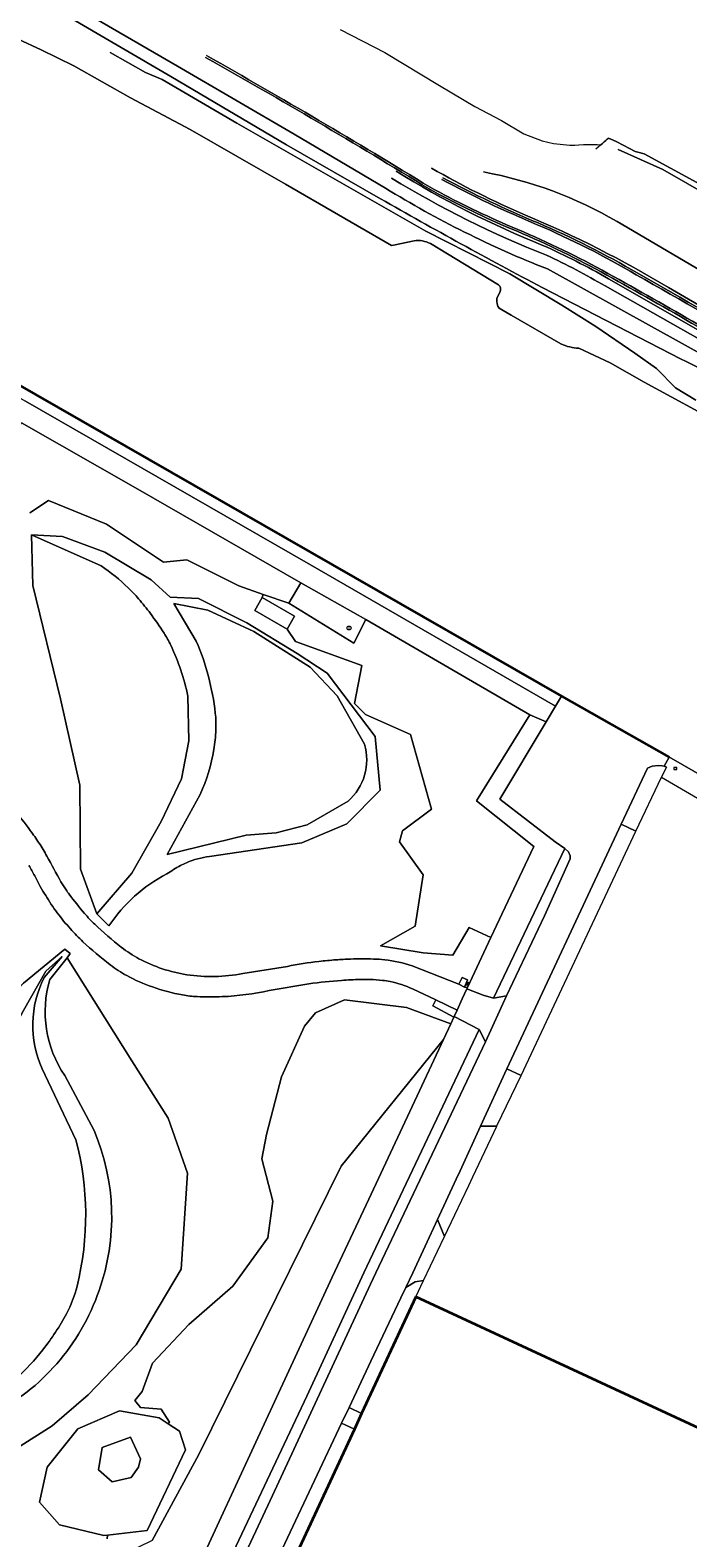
# Model space of a CAD drawing. Extents: x 150256 to 156914, y 461459 to 469481.
# Tile 114 of 256: x 152600 to 152733, y 464946 to 465252. Entities that reach past the tile are written whole.
import ezdxf
from ezdxf.enums import TextEntityAlignment as Align

# ---------------------------------------------------------------- set-up
doc = ezdxf.new("R2010")
doc.units = 0
doc.header["$LTSCALE"] = 0.75
doc.layers.get('0').update_dxf_attribs({"linetype": 'CONTINUOUS'})
for name, color, linetype, lineweight in [('B-RO-GK-BESCHOEIING-G', 251, 'GK-BESCHOEIING', 35), ('B-RO-GR-BEPLANTING_CULTUUR_BOSPLANTSOEN-GV', 251, 'CONTINUOUS', 18), ('B-RO-GR-BOOM-S', 96, 'CONTINUOUS', 25), ('B-RO-GR-GRAS-GV', 251, 'CONTINUOUS', 13), ('B-RO-GR-GROENVOORZIENING-GV', 251, 'CONTINUOUS', 18), ('B-RO-GR-STRUIK-GV', 251, 'CONTINUOUS', 13), ('B-RO-IE-TERREINAFSCHEIDING_KUNSTMATIG_HEKWERK-G', 251, 'IE-TERREINAFSCHEIDING-KUNSTMATIG', 18), ('B-RO-OG-BEBOUWING-GV', 6, 'CONTINUOUS', 35), ('B-RO-OG-TERREIN_CULTUURSCHEIDING-GV', 251, 'CONTINUOUS', 18), ('B-RO-OG-WATER-GV', 251, 'CONTINUOUS', 18), ('B-RO-OG-WATER_SLOOT-GV', 251, 'CONTINUOUS', 18), ('B-RO-VH-VERHARDING_ASFALT-GV', 251, 'CONTINUOUS', 18), ('B-RO-VH-VERHARDING_BETONSTRAATSTEEN-GV', 251, 'CONTINUOUS', 18), ('B-RO-VH-VERHARDING_FUNDERING_ZAND-GV', 251, 'CONTINUOUS', 18), ('B-RO-VH-VERHARDING_GRASBETONSTEEN-GV', 251, 'CONTINUOUS', 18), ('B-RO-VH-VERHARDING_OPEN-GV', 251, 'CONTINUOUS', 18), ('B-RO-VH-VERHARDING_TEGEL-GV', 251, 'CONTINUOUS', 18), ('B-RO-VW-HECTOMETRERING-S', 251, 'CONTINUOUS', 25)]:
    doc.layers.add(name, color=color, linetype=linetype, lineweight=lineweight)
doc.styles.add('NLCS-ISO', font='NLCS-ISO.ttf')
doc.linetypes.add('GK-BESCHOEIING', pattern='A,30,-5,[1,NLCS.SHX,S=1,R=0,X=0,Y=0],-5', length=40)
doc.linetypes.add('IE-TERREINAFSCHEIDING-KUNSTMATIG', pattern='A,4,[82,NLCS.SHX,S=0.75,R=90,X=0,Y=0],4,-2', length=10)

# ---------------------------------------------------------------- blocks, each defined once
blk = doc.blocks.new('SIE-WEG_PAAL_HECTOMETERPAAL-SO')
at = {"color": 0, "linetype": 'ByBlock', "lineweight": 18}
blk.add_lwpolyline([(-1.44375, -0.94375), (1.44375, -0.94375), (1.44375, 0.94375), (-1.44375, 0.94375)], close=True, dxfattribs=at)
at = {"color": 0, "linetype": 'ByBlock', "lineweight": 18, "style": 'NLCS-ISO'}
blk.add_text('hm', height=1.5, dxfattribs=at).set_placement((0, 0), align=Align.MIDDLE_CENTER)
blk = doc.blocks.new('SGR-BOOM_01-SO')
at = {"linetype": 'ByBlock', "lineweight": 18}
h = blk.add_hatch(color=0, dxfattribs=at)
h.dxf.hatch_style = 1
edge = h.paths.add_edge_path()
edge.add_arc((0, 0), 0.25, 0, 360)
at = {"color": 0, "linetype": 'ByBlock', "lineweight": 18}
for radius in [2, 0.25]:
    blk.add_circle((0, 0), radius, dxfattribs=at)

msp = doc.modelspace()

# ---------------------------------------------------------------- linework, layer by layer
at = {"layer": 'B-RO-GK-BESCHOEIING-G'}
msp.add_lwpolyline([(152521.653, 465223.078), (152707.014, 465116.752), (152728.813, 465104.4)], dxfattribs=at)
at = {"layer": 'B-RO-GR-BEPLANTING_CULTUUR_BOSPLANTSOEN-GV'}
msp.add_lwpolyline([(152654.315, 465139.707), (152651.854, 465135.556), (152665.024, 465127.493), (152667.458, 465132.236)], close=True, dxfattribs=at)
at = {"layer": 'B-RO-GR-GRAS-GV'}
for points in [[(152542.608, 465293.486), (152608.162, 465256.581), (152629.362, 465244.288), (152652.927, 465230.53), (152671.424, 465219.58)], [(152670.393, 465217.452), (152651.418, 465228.338), (152628.041, 465242.18), (152607.079, 465254.375), (152541.511, 465290.248)], [(152615.728, 465247.043), (152622.897, 465243.027), (152626.258, 465241.594), (152641.395, 465232.717), (152679.6, 465210.879), (152696.612, 465202.214), (152707.107, 465195.89), (152714.012, 465191.573), (152721.899, 465186.185), (152726.27, 465183.056), (152730.07, 465179.147), (152734.212, 465176.692)], [(152925.786, 465111.129), (152917.521, 465115.707), (152902.055, 465124.341), (152879.957, 465137.026), (152860.736, 465147.935), (152845, 465156.743), (152832.846, 465163.61), (152808.374, 465177.766), (152788.343, 465188.876), (152766.009, 465201.56), (152747.256, 465212.033), (152727.531, 465223.382), (152718.513, 465227.434)], [(152718.279, 465212.826), (152789.163, 465171.106)], [(152704.183, 465203.22), (152745.646, 465180.258), (152800.365, 465146.069), (152819.559, 465134.216)], [(152731.265, 465184.93), (152703.156, 465199.441)], [(152799.737, 465150.084), (152746.827, 465182.275), (152715.852, 465199.814)], [(152716.568, 465201.253), (152747.853, 465183.317)], [(152786.365, 465165.211), (152757.615, 465182.627), (152728.698, 465199.446)]]:
    msp.add_lwpolyline(points, dxfattribs=at)
for points in [[(152680.269, 465219.412, 0.009627), (152635.05, 465246.051)], [(152699.742, 465214.11, -0.0275573), (152680.749, 465223.625)], [(152704.015, 465206.022, -0.0450538), (152672.681, 465221.616)], [(152673.573, 465223.043, 0.0441306), (152703.285, 465208.006)], [(152682.999, 465221.695, 0.0241446), (152702.298, 465212.539)], [(152691.29, 465222.856, -0.0864098), (152718.279, 465212.826)], [(152703.156, 465199.441, -0.0079601), (152670.393, 465217.452)], [(152671.424, 465219.58, 0.0439312), (152704.183, 465203.22)], [(152695.726, 465211.81, -0.0215759), (152680.269, 465219.412)], [(152713.898, 465203.26, 0.0252144), (152695.726, 465211.81)], [(152728.698, 465199.446, 0.0368166), (152699.742, 465214.11)], [(152702.298, 465212.539, -0.031433), (152722.349, 465202.407)], [(152703.285, 465208.006, -0.0223596), (152716.568, 465201.253)], [(152715.852, 465199.814, 0.0195761), (152704.015, 465206.022)], [(152750.362, 465182.31, 0.008223), (152713.898, 465203.26)], [(152722.349, 465202.407, -0.0093353), (152776.812, 465170.241)], [(152743.89, 465177.96, 0.036592), (152731.265, 465184.93)]]:
    msp.add_lwpolyline(points, format="xyb", dxfattribs=at)
msp.add_lwpolyline([(152687.742, 465058.328), (152687.986, 465058.212), (152688.238, 465058.744), (152687.993, 465058.859)], close=True, dxfattribs=at)
at = {"layer": 'B-RO-GR-GROENVOORZIENING-GV'}
for points in [[(152646.478, 465136.722), (152644.974, 465134.088), (152651.572, 465130.283), (152653.032, 465132.922)], [(152623.241, 464947.844), (152630.985, 464964.135), (152629.75, 464967.924), (152627.505, 464969.4), (152625.677, 464970.602), (152617.65, 464972.018), (152609.193, 464968.395), (152602.983, 464960.628), (152601.428, 464953.559), (152605.477, 464948.973), (152614.474, 464946.776), (152615.229, 464946.868)], [(152619.861, 464966.698), (152614.147, 464964.602), (152613.383, 464960.08), (152616.144, 464957.659), (152619.997, 464958.518), (152621.483, 464960.652), (152621.907, 464962.34)], [(152619.861, 464966.698), (152621.907, 464962.34), (152621.483, 464960.652), (152619.997, 464958.518), (152616.144, 464957.659), (152613.383, 464960.08), (152614.147, 464964.602)]]:
    msp.add_lwpolyline(points, close=True, dxfattribs=at)
for points in [[(152600.473, 465080.387, 0.0096975), (152599.315, 465082.436)], [(152601.597, 465078.201, -0.010192), (152600.473, 465080.387)], [(152603.836, 465074.567, -0.0096848), (152601.597, 465078.201)], [(152605.032, 465072.858, -0.0202262), (152603.836, 465074.567)], [(152607.704, 465069.618, -0.0196349), (152605.032, 465072.858)], [(152610.246, 465067.023, -0.0227795), (152607.704, 465069.618)], [(152615.726, 465062.363, -0.0228895), (152610.246, 465067.023)], [(152619.116, 465060.153, -0.0407127), (152615.726, 465062.363)], [(152603.514, 465059.35, 0.2233796), (152606.543, 465039.944)], [(152624.292, 465057.87, -0.040689), (152619.116, 465060.153)], [(152662.55, 465059.191, 0.0176662), (152655.928, 465058.504)], [(152666.294, 465059.377, 0.0085524), (152662.55, 465059.191)], [(152668.301, 465059.374, 0.0164432), (152666.294, 465059.377)], [(152670.85, 465059.201, 0.0168715), (152668.301, 465059.374)], [(152672.379, 465058.96, 0.026869), (152670.85, 465059.201)], [(152676.896, 465057.456, 0.0553305), (152672.379, 465058.96)], [(152630.379, 465056.242, -0.0364558), (152624.292, 465057.87)], [(152633.324, 465055.9, -0.0366901), (152630.379, 465056.242)], [(152638.396, 465055.9, -0.0212934), (152633.324, 465055.9)], [(152647.935, 465057.125, -0.0426502), (152638.396, 465055.9)], [(152612.509, 465028.785, -0.1864261), (152613.509, 464996.386)], [(152613.509, 464996.386, -0.0470967), (152609.892, 464988.512)], [(152609.892, 464988.512, -0.0476749), (152604.935, 464981.574)], [(152604.935, 464981.574, -0.0958449), (152591.992, 464971.45)]]:
    msp.add_lwpolyline(points, format="xyb", dxfattribs=at)
for points in [[(152567.307, 465009.472), (152578.23, 465015.97), (152584.897, 465020.332), (152587.752, 465024.826), (152586.523, 465030.1), (152587.259, 465041.956), (152587.817, 465045.034), (152594.953, 465055.155), (152598.211, 465058.616), (152606.568, 465065.53), (152607.675, 465064.625), (152607.017, 465063.791), (152620.147, 465042.907), (152627.486, 465031.288), (152631.382, 465020.151), (152630.107, 465000.747), (152620.981, 464985.412), (152611.269, 464975.256), (152603.977, 464968.991), (152591.017, 464960.806), (152572.25, 464955.807)], [(152572.25, 464955.807), (152591.017, 464960.806), (152603.977, 464968.991), (152611.269, 464975.256), (152620.981, 464985.412), (152630.107, 465000.747), (152631.382, 465020.151), (152627.486, 465031.288), (152620.147, 465042.907), (152607.017, 465063.791), (152603.514, 465059.35)], [(152655.928, 465058.504), (152647.935, 465057.125)], [(152615.15, 464946.159), (152615.229, 464946.868), (152614.474, 464946.776), (152605.477, 464948.973), (152601.428, 464953.559), (152602.983, 464960.628), (152609.193, 464968.395), (152617.65, 464972.018), (152625.677, 464970.602), (152627.505, 464969.4), (152627.747, 464969.72), (152626.08, 464972.372), (152621.871, 464972.692), (152620.76, 464974.112), (152622.203, 464975.972), (152624.335, 464981.731), (152631.636, 464989.509), (152640.581, 464997.271), (152647.602, 465007.05), (152648.668, 465014.494), (152646.389, 465023.09), (152647.396, 465027.991), (152650.369, 465039.676), (152655.07, 465049.951), (152657.247, 465052.601), (152663.134, 465055.275), (152675.697, 465053.725), (152684.616, 465050.4), (152685.254, 465051.776), (152681, 465054.043), (152681.601, 465055.277), (152676.896, 465057.456)], [(152606.543, 465039.944), (152612.509, 465028.785)]]:
    msp.add_lwpolyline(points, dxfattribs=at)
at = {"layer": 'B-RO-GR-STRUIK-GV'}
for points in [[(152599.516, 465153.839), (152603.293, 465156.362), (152614.992, 465151.56), (152626.559, 465143.872), (152631.265, 465144.35), (152641.765, 465139.059), (152646.695, 465137.347), (152651.854, 465135.556), (152654.315, 465139.707), (152621.327, 465158.665), (152597.803, 465172.065)], [(152624.227, 464945.772), (152633.653, 464963.19), (152662.483, 465021.588), (152683.15, 465047.233), (152683.15, 465047.234), (152684.616, 465050.4), (152675.697, 465053.725), (152663.134, 465055.275), (152657.247, 465052.601), (152655.07, 465049.951), (152650.369, 465039.676), (152647.396, 465027.991), (152646.389, 465023.09), (152648.668, 465014.494), (152647.602, 465007.05), (152640.581, 464997.271), (152631.636, 464989.509), (152624.335, 464981.731), (152622.203, 464975.972), (152620.76, 464974.112), (152621.871, 464972.692), (152626.08, 464972.372), (152627.747, 464969.72), (152627.505, 464969.4), (152629.75, 464967.924), (152630.985, 464964.135), (152623.241, 464947.844), (152615.229, 464946.868), (152615.15, 464946.159)]]:
    msp.add_lwpolyline(points, dxfattribs=at)
for points in [[(152646.695, 465137.347), (152646.478, 465136.722), (152653.032, 465132.922), (152651.572, 465130.283), (152653.261, 465127.797), (152666.629, 465122.921), (152665.154, 465115.255), (152667.411, 465113.008), (152676.495, 465108.96), (152680.724, 465093.829), (152674.871, 465089.479), (152674.234, 465087.238), (152679.086, 465080.545), (152677.431, 465070.187), (152670.431, 465066.204), (152679.026, 465064.802), (152685.071, 465064.309), (152688.379, 465069.883), (152692.725, 465067.907), (152701.416, 465086.314), (152689.843, 465095.53), (152700.606, 465112.942), (152667.458, 465132.236), (152665.024, 465127.493), (152651.854, 465135.556)], [(152624.227, 464945.772), (152615.253, 464941.405), (152621.92, 464936.426), (152623.368, 464935.615), (152624.236, 464937.431), (152624.652, 464937.236), (152625.712, 464936.74), (152625.814, 464936.957), (152629.514, 464935.227), (152630.717, 464934.665), (152630.837, 464934.608), (152642.281, 464959.46), (152660.646, 464999.13), (152668.061, 465014.905), (152683.15, 465047.233), (152662.483, 465021.588), (152633.653, 464963.19)]]:
    msp.add_lwpolyline(points, close=True, dxfattribs=at)
at = {"layer": 'B-RO-IE-TERREINAFSCHEIDING_KUNSTMATIG_HEKWERK-G'}
msp.add_lwpolyline([(152595.479, 465167.683), (152597.803, 465172.065), (152621.327, 465158.665), (152654.315, 465139.707), (152651.854, 465135.556), (152665.024, 465127.493), (152667.458, 465132.236), (152700.606, 465112.942), (152689.843, 465095.53), (152701.416, 465086.314), (152692.725, 465067.907), (152686.96, 465055.46), (152683.15, 465047.234), (152668.061, 465014.905), (152660.646, 464999.13), (152642.281, 464959.46), (152630.837, 464934.608), (152629.514, 464935.227)], dxfattribs=at)
at = {"layer": 'B-RO-OG-BEBOUWING-GV'}
msp.add_lwpolyline([(152677.569, 464995.132), (152666.609, 464971.501), (152665.133, 464968.317), (152642.858, 464920.289), (152646.296, 464910.939), (152669.805, 464900.029), (152669.983, 464899.951), (152678.098, 464917.44), (152705.783, 464904.594), (152720.543, 464936.401), (152722.3, 464935.586), (152725.574, 464942.582), (152746.355, 464933.04), (152766.305, 464974.875), (152756.999, 464979.151), (152748.914, 464961.959)], close=True, dxfattribs=at)
at = {"layer": 'B-RO-OG-TERREIN_CULTUURSCHEIDING-GV'}
for points in [[(152671.424, 465219.58), (152652.927, 465230.53), (152629.362, 465244.288), (152608.162, 465256.581), (152542.608, 465293.486)], [(152541.511, 465290.248), (152607.079, 465254.375), (152628.041, 465242.18), (152651.418, 465228.338), (152670.393, 465217.452)], [(152789.163, 465171.106), (152718.279, 465212.826)], [(152819.559, 465134.216), (152800.365, 465146.069), (152745.646, 465180.258), (152704.183, 465203.22)], [(152703.156, 465199.441), (152731.265, 465184.93)], [(152715.852, 465199.814), (152746.827, 465182.275), (152799.737, 465150.084)], [(152747.853, 465183.317), (152716.568, 465201.253)], [(152728.698, 465199.446), (152757.615, 465182.627), (152786.365, 465165.211)], [(152676.847, 465062.154), (152686.234, 465058.452), (152686.972, 465059.81), (152688.019, 465059.308), (152687.399, 465057.843), (152688.024, 465057.759), (152692.725, 465067.907), (152688.379, 465069.883), (152685.071, 465064.309), (152679.026, 465064.802), (152670.431, 465066.204), (152677.431, 465070.187), (152679.086, 465080.545), (152674.234, 465087.238), (152674.871, 465089.479), (152680.724, 465093.829), (152676.495, 465108.96), (152667.411, 465113.008), (152665.154, 465115.255), (152666.629, 465122.921), (152653.261, 465127.797), (152651.572, 465130.283), (152644.974, 465134.088), (152646.478, 465136.722), (152646.695, 465137.347), (152641.765, 465139.059), (152631.265, 465144.35), (152626.559, 465143.872), (152614.992, 465151.56), (152603.293, 465156.362), (152599.516, 465153.839)], [(152613.905, 465143.107), (152599.802, 465149.417), (152600.115, 465139.155)], [(152609.734, 465081.71), (152609.599, 465098.748), (152605.705, 465116.197), (152600.115, 465139.155), (152599.802, 465149.417), (152606.079, 465149.034), (152614.65, 465145.891), (152624.038, 465140.305), (152627.888, 465136.805), (152633.615, 465136.493), (152643.384, 465131.599), (152653.589, 465125.356), (152659.629, 465121.406), (152669.352, 465108.569), (152670.386, 465097.728), (152663.628, 465090.9), (152654.515, 465087.05), (152635.839, 465084.305)], [(152600.115, 465139.155), (152605.705, 465116.197), (152609.599, 465098.748), (152609.734, 465081.71), (152613.068, 465072.66), (152620.127, 465080.906), (152626.048, 465091.341), (152630.203, 465099.973), (152631.661, 465107.692), (152631.449, 465116.738)], [(152615.501, 465070.253), (152613.068, 465072.66), (152609.734, 465081.71)], [(152642.595, 465060.57), (152651.595, 465062.025)], [(152637.72, 464914.467), (152646.116, 464910.552), (152646.296, 464910.939), (152642.858, 464920.289), (152665.133, 464968.317), (152662.561, 464969.531), (152640.655, 464923.142), (152638.557, 464918.573)]]:
    msp.add_lwpolyline(points, dxfattribs=at)
for points in [[(152680.749, 465223.625, 0.0275573), (152699.742, 465214.11)], [(152672.681, 465221.616, 0.0450538), (152704.015, 465206.022)], [(152703.285, 465208.006, -0.0441306), (152673.573, 465223.043)], [(152718.279, 465212.826, 0.0864098), (152691.29, 465222.856)], [(152670.393, 465217.452, 0.0079601), (152703.156, 465199.441)], [(152704.183, 465203.22, -0.0439312), (152671.424, 465219.58)], [(152699.742, 465214.11, -0.0368166), (152728.698, 465199.446)], [(152716.568, 465201.253, 0.0223596), (152703.285, 465208.006)], [(152704.015, 465206.022, -0.0195761), (152715.852, 465199.814)], [(152731.265, 465184.93, -0.036592), (152743.89, 465177.96)], [(152619.366, 465138.698, 0.0447917), (152613.905, 465143.107)], [(152621.477, 465136.465, 0.0225679), (152619.366, 465138.698)], [(152623.894, 465133.456, 0.0176832), (152621.477, 465136.465)], [(152626.643, 465129.482, 0.017735), (152623.894, 465133.456)], [(152628.004, 465127.038, 0.0307282), (152626.643, 465129.482)], [(152631.449, 465116.738, 0.0616392), (152628.004, 465127.038)], [(152596.184, 465093.92, -0.0088102), (152599.563, 465089.561)], [(152599.563, 465089.561, -0.0155649), (152601.339, 465087.02)], [(152601.339, 465087.02, -0.0159194), (152602.953, 465084.37)], [(152602.953, 465084.37, 0.0083685), (152605.791, 465079.161)], [(152631.161, 465083.015, 0.0315372), (152629.95, 465082.425)], [(152635.839, 465084.305, 0.0615966), (152631.161, 465083.015)], [(152627.172, 465080.758, 0.1231071), (152615.501, 465070.253)], [(152629.95, 465082.425, 0.0127574), (152627.172, 465080.758)], [(152605.791, 465079.161, 0.0085348), (152606.835, 465077.514)], [(152606.835, 465077.514, 0.0156664), (152607.436, 465076.658)], [(152607.436, 465076.658, 0.0153533), (152610.565, 465072.739)], [(152610.565, 465072.739, 0.0260254), (152612.635, 465070.542)], [(152612.635, 465070.542, 0.0255375), (152617.988, 465065.914)], [(152617.988, 465065.914, 0.0420943), (152621.572, 465063.581)], [(152621.572, 465063.581, 0.0423454), (152626.292, 465061.543)], [(152626.292, 465061.543, 0.0431229), (152631.234, 465060.348)], [(152651.595, 465062.025, -0.0204299), (152657.962, 465063.029)], [(152657.962, 465063.029, -0.0101335), (152661.422, 465063.36)], [(152661.422, 465063.36, -0.0118713), (152664.367, 465063.509)], [(152664.367, 465063.509, -0.0123183), (152668.994, 465063.522)], [(152668.994, 465063.522, -0.0239397), (152671.292, 465063.363)], [(152671.292, 465063.363, -0.0480981), (152676.847, 465062.154)], [(152631.234, 465060.348, 0.0859078), (152642.595, 465060.57)]]:
    msp.add_lwpolyline(points, format="xyb", dxfattribs=at)
for points in [[(152700.606, 465112.942), (152689.843, 465095.53), (152701.416, 465086.314), (152692.725, 465067.907), (152688.024, 465057.759), (152687.899, 465057.489), (152691.181, 465056.224), (152693.311, 465055.586), (152707.677, 465085.907), (152705.743, 465087.273), (152694.536, 465095.896), (152703.908, 465111.565)], [(152722.067, 465089.417), (152719.107, 465090.853), (152695.969, 465041.256), (152698.903, 465039.946)], [(152693.311, 465055.586), (152695.886, 465056.051), (152703.575, 465072.265), (152708.764, 465083.835), (152708.786, 465084.411), (152708.481, 465085.235), (152707.677, 465085.907)], [(152687.742, 465058.328), (152687.993, 465058.859), (152688.238, 465058.744), (152687.986, 465058.212)], [(152685.306, 465051.889), (152685.254, 465051.776), (152684.616, 465050.4), (152683.15, 465047.234), (152683.15, 465047.233), (152668.061, 465014.905), (152660.646, 464999.13), (152642.281, 464959.46), (152630.837, 464934.608), (152630.717, 464934.665), (152628.56, 464929.954), (152632.548, 464931.003), (152634.365, 464930.122), (152655.554, 464974.996), (152667.047, 465000), (152690.395, 465049.261)], [(152691.635, 465046.739), (152690.395, 465049.261), (152667.047, 465000), (152655.554, 464974.996), (152634.365, 464930.122), (152636.458, 464929.11), (152638.861, 464934.15), (152648.556, 464954.921), (152668.4, 464997.717), (152669.459, 465000)], [(152689.11, 465019.408), (152693.957, 465029.655), (152693.946, 465029.655), (152690.68, 465029.686), (152686.515, 465020.666), (152685.71, 465018.921), (152681.94, 465010.756), (152683.362, 465007.311), (152685.477, 465011.758), (152688.274, 465017.662)], [(152666.609, 464971.501), (152677.569, 464995.132), (152679.15, 464998.455), (152677.464, 464998.182), (152675.575, 464997.048), (152674.557, 464994.899), (152668.497, 464982.102), (152664.06, 464972.705)]]:
    msp.add_lwpolyline(points, close=True, dxfattribs=at)
at = {"layer": 'B-RO-OG-WATER-GV'}
for points in [[(152677.199, 465208.936), (152673.07, 465208.069), (152672.648, 465207.977), (152651.22, 465220.407), (152631.905, 465231.486), (152619.857, 465237.875), (152608.387, 465244.377), (152601.806, 465247.619), (152592.421, 465251.907), (152581.561, 465256.709), (152567.035, 465262.876), (152548.987, 465269.214), (152538.533, 465273.096), (152529.327, 465276.123), (152510.795, 465281.542), (152498.931, 465284.856), (152488.833, 465286.937), (152481.198, 465288.235), (152471.292, 465289.697), (152461.662, 465291.047), (152449.58, 465293.031), (152435.023, 465295.497), (152428.276, 465296.614)], [(152519.604, 465224.253), (152620.476, 465166.405), (152707.028, 465116.769), (152728.813, 465104.4), (152729.221, 465104.168), (152770.051, 465080.625), (152772.662, 465079.113), (152806.318, 465059.841), (152810.586, 465057.397), (152866.464, 465025.446), (152871.723, 465022.439), (152893.86, 465009.938), (152910.569, 465000), (152910.694, 464999.928), (152952.026, 464976.239), (152999.949, 464948.873), (152999.966, 464948.83), (152999.992, 464948.821), (153000.125, 464948.773), (153009.055, 464943.681)], [(152694.304, 465200.01), (152680.548, 465208.365)], [(152693.984, 465197.214), (152694.655, 465198.646)], [(152706.91, 465188.037), (152696.882, 465193.87), (152694.411, 465195.265)], [(152734.699, 465174.38), (152723.724, 465180.279), (152716.855, 465184.22), (152710.566, 465187.186)], [(152667.178, 465107.011), (152661.687, 465116.81), (152656.176, 465122.577), (152644.812, 465129.81), (152635.468, 465134.152), (152628.594, 465135.467), (152633.156, 465127.872)], [(152633.965, 465096.852), (152627.291, 465084.692), (152643.247, 465088.587), (152649.335, 465089.057), (152655.597, 465090.688), (152663.854, 465095.46)], [(152602.377, 465059.744), (152606.005, 465064.035), (152602.759, 465061.037), (152598.229, 465053.115), (152592.512, 465042.431), (152590.978, 465034.578), (152591.066, 465029.469), (152591.913, 465026.254), (152590.023, 465022.448), (152583.017, 465016.86), (152579.732, 465014.751), (152568.644, 465007.883)], [(152608.815, 465026.928), (152601.977, 465041.312)]]:
    msp.add_lwpolyline(points, dxfattribs=at)
for points in [[(152680.548, 465208.365, 0.1479342), (152677.199, 465208.936)], [(152694.655, 465198.646, 0.270006), (152694.304, 465200.01)], [(152694.411, 465195.265, -0.2094522), (152693.984, 465197.214)], [(152710.566, 465187.186, -0.0945887), (152706.91, 465188.037)], [(152633.156, 465127.872, -0.0741352), (152637.004, 465113.305)], [(152637.004, 465113.305, -0.0373108), (152637.128, 465109.874)], [(152637.128, 465109.874, -0.0325582), (152636.726, 465105.946)], [(152636.726, 465105.946, -0.0645414), (152633.965, 465096.852)], [(152663.854, 465095.46, 0.2929431), (152667.178, 465107.011)], [(152601.977, 465041.312, -0.2261279), (152602.377, 465059.744)], [(152609.05, 464997.303, 0.1256032), (152608.815, 465026.928)], [(152606.896, 464991.7, 0.0624933), (152609.05, 464997.303)], [(152602.147, 464984.422, 0.0431842), (152606.896, 464991.7)], [(152590.399, 464973.823, 0.0864092), (152602.147, 464984.422)]]:
    msp.add_lwpolyline(points, format="xyb", dxfattribs=at)
at = {"layer": 'B-RO-OG-WATER_SLOOT-GV'}
for points in [[(152428.276, 465296.614), (152435.023, 465295.497), (152449.58, 465293.031), (152461.662, 465291.047), (152471.292, 465289.697), (152481.198, 465288.235), (152488.833, 465286.937), (152498.931, 465284.856), (152510.795, 465281.542), (152529.327, 465276.123), (152538.533, 465273.096), (152548.987, 465269.214), (152567.035, 465262.876), (152581.561, 465256.709), (152592.421, 465251.907), (152601.806, 465247.619), (152608.387, 465244.377), (152619.857, 465237.875), (152631.905, 465231.486), (152651.22, 465220.407), (152672.648, 465207.977), (152673.07, 465208.069), (152677.199, 465208.936)], [(152662.264, 465251.728), (152671.286, 465247.022), (152682.385, 465240.395), (152689.516, 465236.145), (152694.93, 465233.263), (152699.44, 465230.584), (152703.13, 465229.175), (152705.425, 465228.607), (152708.751, 465228.273), (152709.707, 465228.296), (152710.552, 465228.344), (152711.503, 465228.4), (152712.391, 465228.423), (152713.482, 465228.434), (152714.225, 465228.421), (152715.011, 465228.37), (152715.311, 465228.636), (152715.674, 465228.96), (152715.997, 465229.248), (152716.277, 465229.496), (152716.463, 465229.659), (152716.503, 465229.679), (152716.905, 465229.587), (152718.245, 465228.981), (152720.814, 465227.643), (152721.951, 465227.023), (152722.474, 465226.856), (152723.725, 465226.518), (152734.413, 465220.716)], [(152734.212, 465176.692), (152730.07, 465179.147), (152726.27, 465183.056), (152721.899, 465186.185), (152714.012, 465191.573), (152707.107, 465195.89), (152696.612, 465202.214), (152679.6, 465210.879), (152641.395, 465232.717), (152626.258, 465241.594), (152622.897, 465243.027), (152615.728, 465247.043)], [(152734.413, 465220.716), (152723.725, 465226.518), (152722.474, 465226.856), (152721.951, 465227.023), (152720.814, 465227.643), (152718.245, 465228.981), (152716.905, 465229.587), (152716.503, 465229.679), (152716.463, 465229.659), (152716.277, 465229.496), (152715.997, 465229.248), (152715.674, 465228.96), (152715.311, 465228.636), (152715.011, 465228.37), (152714.911, 465228.281), (152714.476, 465227.898), (152714.01, 465227.49)], [(152718.513, 465227.434), (152727.531, 465223.382), (152747.256, 465212.033), (152766.009, 465201.56), (152788.343, 465188.876), (152808.374, 465177.766), (152832.846, 465163.61), (152845, 465156.743), (152860.736, 465147.935), (152879.957, 465137.026), (152902.055, 465124.341), (152917.521, 465115.707), (152925.786, 465111.129)], [(152680.548, 465208.365), (152694.304, 465200.01)], [(152694.655, 465198.646), (152693.984, 465197.214)], [(152694.411, 465195.265), (152696.882, 465193.87), (152706.91, 465188.037)], [(152710.566, 465187.186), (152716.855, 465184.22), (152723.724, 465180.279), (152734.699, 465174.38)], [(152635.839, 465084.305), (152654.515, 465087.05), (152663.628, 465090.9), (152670.386, 465097.728), (152669.352, 465108.569), (152659.629, 465121.406), (152653.589, 465125.356), (152643.384, 465131.599), (152633.615, 465136.493), (152627.888, 465136.805), (152624.038, 465140.305), (152614.65, 465145.891), (152606.079, 465149.034), (152599.802, 465149.417), (152613.905, 465143.107)], [(152633.156, 465127.872), (152628.594, 465135.467), (152635.468, 465134.152), (152644.812, 465129.81), (152656.176, 465122.577), (152661.687, 465116.81), (152667.178, 465107.011)], [(152631.449, 465116.738), (152631.661, 465107.692), (152630.203, 465099.973), (152626.048, 465091.341), (152620.127, 465080.906), (152613.068, 465072.66)], [(152663.854, 465095.46), (152655.597, 465090.688), (152649.335, 465089.057), (152643.247, 465088.587), (152627.291, 465084.692), (152633.965, 465096.852)], [(152613.068, 465072.66), (152615.501, 465070.253)], [(152603.514, 465059.35), (152607.017, 465063.791), (152607.675, 465064.625), (152606.568, 465065.53), (152598.211, 465058.616), (152594.953, 465055.155), (152587.817, 465045.034), (152587.259, 465041.956), (152586.523, 465030.1), (152587.752, 465024.826), (152584.897, 465020.332), (152578.23, 465015.97), (152567.307, 465009.472)], [(152568.644, 465007.883), (152579.732, 465014.751), (152583.017, 465016.86), (152590.023, 465022.448), (152591.913, 465026.254), (152591.066, 465029.469), (152590.978, 465034.578), (152592.512, 465042.431), (152598.229, 465053.115), (152602.759, 465061.037), (152606.005, 465064.035), (152602.377, 465059.744)], [(152601.977, 465041.312), (152608.815, 465026.928)], [(152612.509, 465028.785), (152606.543, 465039.944)]]:
    msp.add_lwpolyline(points, dxfattribs=at)
for points in [[(152519.604, 465224.253), (152518.335, 465222.007), (152549.334, 465204.309), (152584.362, 465184.505), (152598.606, 465176.451), (152645.823, 465149.331), (152656.286, 465143.29), (152705.789, 465114.71), (152707.014, 465116.752), (152728.813, 465104.4), (152707.028, 465116.769), (152620.476, 465166.405)], [(152727.823, 465102.567), (152728.249, 465102.369), (152727.278, 465100.335), (152808.409, 465052.928), (152809.646, 465055.439), (152810.586, 465057.397), (152806.318, 465059.841), (152772.662, 465079.113), (152771.621, 465077.329), (152770.828, 465076.048), (152768.267, 465077.611), (152768.961, 465078.766), (152770.051, 465080.625), (152729.221, 465104.168), (152728.813, 465104.4)]]:
    msp.add_lwpolyline(points, close=True, dxfattribs=at)
for points in [[(152677.199, 465208.936, -0.1479342), (152680.548, 465208.365)], [(152694.304, 465200.01, -0.270006), (152694.655, 465198.646)], [(152693.984, 465197.214, 0.2094522), (152694.411, 465195.265)], [(152706.91, 465188.037, 0.0945887), (152710.566, 465187.186)], [(152613.905, 465143.107, -0.0447917), (152619.366, 465138.698)], [(152619.366, 465138.698, -0.0225679), (152621.477, 465136.465)], [(152621.477, 465136.465, -0.0176832), (152623.894, 465133.456)], [(152623.894, 465133.456, -0.017735), (152626.643, 465129.482)], [(152626.643, 465129.482, -0.0307282), (152628.004, 465127.038)], [(152628.004, 465127.038, -0.0616392), (152631.449, 465116.738)], [(152637.004, 465113.305, 0.0741352), (152633.156, 465127.872)], [(152637.128, 465109.874, 0.0373108), (152637.004, 465113.305)], [(152636.726, 465105.946, 0.0325582), (152637.128, 465109.874)], [(152633.965, 465096.852, 0.0645414), (152636.726, 465105.946)], [(152667.178, 465107.011, -0.2929431), (152663.854, 465095.46)], [(152629.95, 465082.425, -0.0315372), (152631.161, 465083.015)], [(152631.161, 465083.015, -0.0615966), (152635.839, 465084.305)], [(152615.501, 465070.253, -0.1231071), (152627.172, 465080.758)], [(152627.172, 465080.758, -0.0127574), (152629.95, 465082.425)], [(152602.377, 465059.744, 0.2261279), (152601.977, 465041.312)], [(152606.543, 465039.944, -0.2233796), (152603.514, 465059.35)], [(152613.509, 464996.386, 0.1864261), (152612.509, 465028.785)], [(152608.815, 465026.928, -0.1256032), (152609.05, 464997.303)], [(152609.05, 464997.303, -0.0624933), (152606.896, 464991.7)], [(152609.892, 464988.512, 0.0470967), (152613.509, 464996.386)], [(152606.896, 464991.7, -0.0431842), (152602.147, 464984.422)], [(152604.935, 464981.574, 0.0476749), (152609.892, 464988.512)], [(152602.147, 464984.422, -0.0864092), (152590.399, 464973.823)], [(152591.992, 464971.45, 0.0958449), (152604.935, 464981.574)]]:
    msp.add_lwpolyline(points, format="xyb", dxfattribs=at)
at = {"layer": 'B-RO-VH-VERHARDING_ASFALT-GV'}
for points in [[(152635.236, 465246.405, -0.0096142), (152680.47, 465219.758)], [(152702.142, 465212.171, -0.0241766), (152682.801, 465221.347)], [(152680.47, 465219.758, 0.0215332), (152695.883, 465212.178)], [(152695.883, 465212.178, -0.0251673), (152714.089, 465203.612)], [(152722.149, 465202.061, 0.0313821), (152702.142, 465212.171)], [(152714.089, 465203.612, -0.0082108), (152750.568, 465182.653)], [(152776.61, 465169.895, 0.0093355), (152722.149, 465202.061)]]:
    msp.add_lwpolyline(points, format="xyb", dxfattribs=at)
for points in [[(152675.575, 464997.048), (152676.973, 465000), (152681.94, 465010.756), (152685.71, 465018.921), (152686.515, 465020.666), (152690.68, 465029.686), (152695.969, 465041.256), (152719.107, 465090.853), (152724.398, 465102.172), (152725.396, 465102.578), (152726.621, 465102.711), (152727.422, 465102.64), (152727.823, 465102.567), (152728.813, 465104.4), (152707.014, 465116.752), (152705.789, 465114.71), (152703.908, 465111.565), (152694.536, 465095.896), (152705.743, 465087.273), (152707.677, 465085.907), (152708.481, 465085.235), (152708.786, 465084.411), (152708.764, 465083.835), (152703.575, 465072.265), (152695.886, 465056.051), (152691.635, 465046.739), (152669.459, 465000), (152668.4, 464997.717), (152648.556, 464954.921), (152638.861, 464934.15)], [(152638.557, 464918.573), (152640.655, 464923.142), (152662.561, 464969.531), (152664.06, 464972.705), (152668.497, 464982.102), (152674.557, 464994.899), (152675.575, 464997.048)]]:
    msp.add_lwpolyline(points, dxfattribs=at)
at = {"layer": 'B-RO-VH-VERHARDING_BETONSTRAATSTEEN-GV'}
for points in [[(152727.278, 465100.335), (152728.249, 465102.369), (152727.823, 465102.567), (152727.422, 465102.64), (152726.621, 465102.711), (152725.396, 465102.578), (152724.398, 465102.172), (152719.107, 465090.853), (152722.067, 465089.417)], [(152695.886, 465056.051), (152693.311, 465055.586), (152691.181, 465056.224), (152687.899, 465057.489), (152686.96, 465055.46), (152685.901, 465053.173), (152685.306, 465051.889), (152690.395, 465049.261), (152691.635, 465046.739)], [(152698.903, 465039.946), (152695.969, 465041.256), (152690.68, 465029.686), (152693.946, 465029.655), (152693.982, 465029.73)]]:
    msp.add_lwpolyline(points, close=True, dxfattribs=at)
at = {"layer": 'B-RO-VH-VERHARDING_FUNDERING_ZAND-GV'}
msp.add_lwpolyline([(152597.803, 465172.065), (152621.327, 465158.665), (152654.315, 465139.707), (152667.458, 465132.236), (152700.606, 465112.942), (152703.908, 465111.565), (152705.789, 465114.71), (152656.286, 465143.29), (152645.823, 465149.331), (152598.606, 465176.451)], dxfattribs=at)
at = {"layer": 'B-RO-VH-VERHARDING_GRASBETONSTEEN-GV'}
for points in [[(152635.05, 465246.051, -0.009627), (152680.269, 465219.412)], [(152680.47, 465219.758, 0.0096142), (152635.236, 465246.405)], [(152682.801, 465221.347, 0.0241766), (152702.142, 465212.171)], [(152702.298, 465212.539, -0.0241446), (152682.999, 465221.695)], [(152680.269, 465219.412, 0.0215759), (152695.726, 465211.81)], [(152695.883, 465212.178, -0.0215332), (152680.47, 465219.758)], [(152695.726, 465211.81, -0.0252144), (152713.898, 465203.26)], [(152714.089, 465203.612, 0.0251673), (152695.883, 465212.178)], [(152702.142, 465212.171, -0.0313821), (152722.149, 465202.061)], [(152722.349, 465202.407, 0.031433), (152702.298, 465212.539)], [(152713.898, 465203.26, -0.008223), (152750.362, 465182.31)], [(152750.568, 465182.653, 0.0082108), (152714.089, 465203.612)], [(152722.149, 465202.061, -0.0093355), (152776.61, 465169.895)], [(152776.812, 465170.241, 0.0093353), (152722.349, 465202.407)]]:
    msp.add_lwpolyline(points, format="xyb", dxfattribs=at)
at = {"layer": 'B-RO-VH-VERHARDING_OPEN-GV'}
for points in [[(152599.563, 465089.561, 0.0088102), (152596.184, 465093.92)], [(152601.339, 465087.02, 0.0155649), (152599.563, 465089.561)], [(152602.953, 465084.37, 0.0159194), (152601.339, 465087.02)], [(152605.791, 465079.161, -0.0083685), (152602.953, 465084.37)], [(152599.315, 465082.436, -0.0096975), (152600.473, 465080.387)], [(152600.473, 465080.387, 0.010192), (152601.597, 465078.201)], [(152601.597, 465078.201, 0.0096848), (152603.836, 465074.567)], [(152606.835, 465077.514, -0.0085348), (152605.791, 465079.161)], [(152607.436, 465076.658, -0.0156664), (152606.835, 465077.514)], [(152603.836, 465074.567, 0.0202262), (152605.032, 465072.858)], [(152610.565, 465072.739, -0.0153533), (152607.436, 465076.658)], [(152605.032, 465072.858, 0.0196349), (152607.704, 465069.618)], [(152612.635, 465070.542, -0.0260254), (152610.565, 465072.739)], [(152607.704, 465069.618, 0.0227795), (152610.246, 465067.023)], [(152617.988, 465065.914, -0.0255375), (152612.635, 465070.542)], [(152610.246, 465067.023, 0.0228895), (152615.726, 465062.363)], [(152621.572, 465063.581, -0.0420943), (152617.988, 465065.914)], [(152615.726, 465062.363, 0.0407127), (152619.116, 465060.153)], [(152626.292, 465061.543, -0.0423454), (152621.572, 465063.581)], [(152631.234, 465060.348, -0.0431229), (152626.292, 465061.543)], [(152657.962, 465063.029, 0.0204299), (152651.595, 465062.025)], [(152661.422, 465063.36, 0.0101335), (152657.962, 465063.029)], [(152664.367, 465063.509, 0.0118713), (152661.422, 465063.36)], [(152668.994, 465063.522, 0.0123183), (152664.367, 465063.509)], [(152671.292, 465063.363, 0.0239397), (152668.994, 465063.522)], [(152676.847, 465062.154, 0.0480981), (152671.292, 465063.363)], [(152619.116, 465060.153, 0.040689), (152624.292, 465057.87)], [(152642.595, 465060.57, -0.0859078), (152631.234, 465060.348)], [(152655.928, 465058.504, -0.0176662), (152662.55, 465059.191)], [(152662.55, 465059.191, -0.0085524), (152666.294, 465059.377)], [(152666.294, 465059.377, -0.0164432), (152668.301, 465059.374)], [(152668.301, 465059.374, -0.0168715), (152670.85, 465059.201)], [(152670.85, 465059.201, -0.026869), (152672.379, 465058.96)], [(152672.379, 465058.96, -0.0553305), (152676.896, 465057.456)], [(152624.292, 465057.87, 0.0364558), (152630.379, 465056.242)], [(152630.379, 465056.242, 0.0366901), (152633.324, 465055.9)], [(152633.324, 465055.9, 0.0212934), (152638.396, 465055.9)], [(152638.396, 465055.9, 0.0426502), (152647.935, 465057.125)]]:
    msp.add_lwpolyline(points, format="xyb", dxfattribs=at)
for points in [[(152651.595, 465062.025), (152642.595, 465060.57)], [(152676.896, 465057.456), (152681.601, 465055.277), (152685.901, 465053.173), (152686.96, 465055.46), (152687.899, 465057.489), (152688.024, 465057.759), (152687.399, 465057.843), (152686.234, 465058.452), (152676.847, 465062.154)], [(152647.935, 465057.125), (152655.928, 465058.504)]]:
    msp.add_lwpolyline(points, dxfattribs=at)
for points in [[(152687.399, 465057.843), (152688.019, 465059.308), (152686.972, 465059.81), (152686.234, 465058.452)], [(152685.254, 465051.776), (152685.306, 465051.889), (152685.901, 465053.173), (152681.601, 465055.277), (152681, 465054.043)]]:
    msp.add_lwpolyline(points, close=True, dxfattribs=at)
at = {"layer": 'B-RO-VH-VERHARDING_TEGEL-GV'}
for points in [[(152681.94, 465010.756), (152676.973, 465000), (152675.575, 464997.048), (152677.464, 464998.182), (152679.15, 464998.455), (152683.362, 465007.311)], [(152666.609, 464971.501), (152664.06, 464972.705), (152662.561, 464969.531), (152665.133, 464968.317)]]:
    msp.add_lwpolyline(points, close=True, dxfattribs=at)

# ---------------------------------------------------------------- block references
at = {"layer": 'B-RO-GR-BOOM-S', "xscale": 0.2, "yscale": 0.2, "zscale": 0.2}
msp.add_blockref('SGR-BOOM_01-SO', (152664.06, 465130.53), dxfattribs=at)
at = {"layer": 'B-RO-VW-HECTOMETRERING-S', "xscale": 0.2, "yscale": 0.2, "zscale": 0.2}
msp.add_blockref('SIE-WEG_PAAL_HECTOMETERPAAL-SO', (152730.064, 465102.082), dxfattribs=at)

doc.saveas('drawing.dxf')
